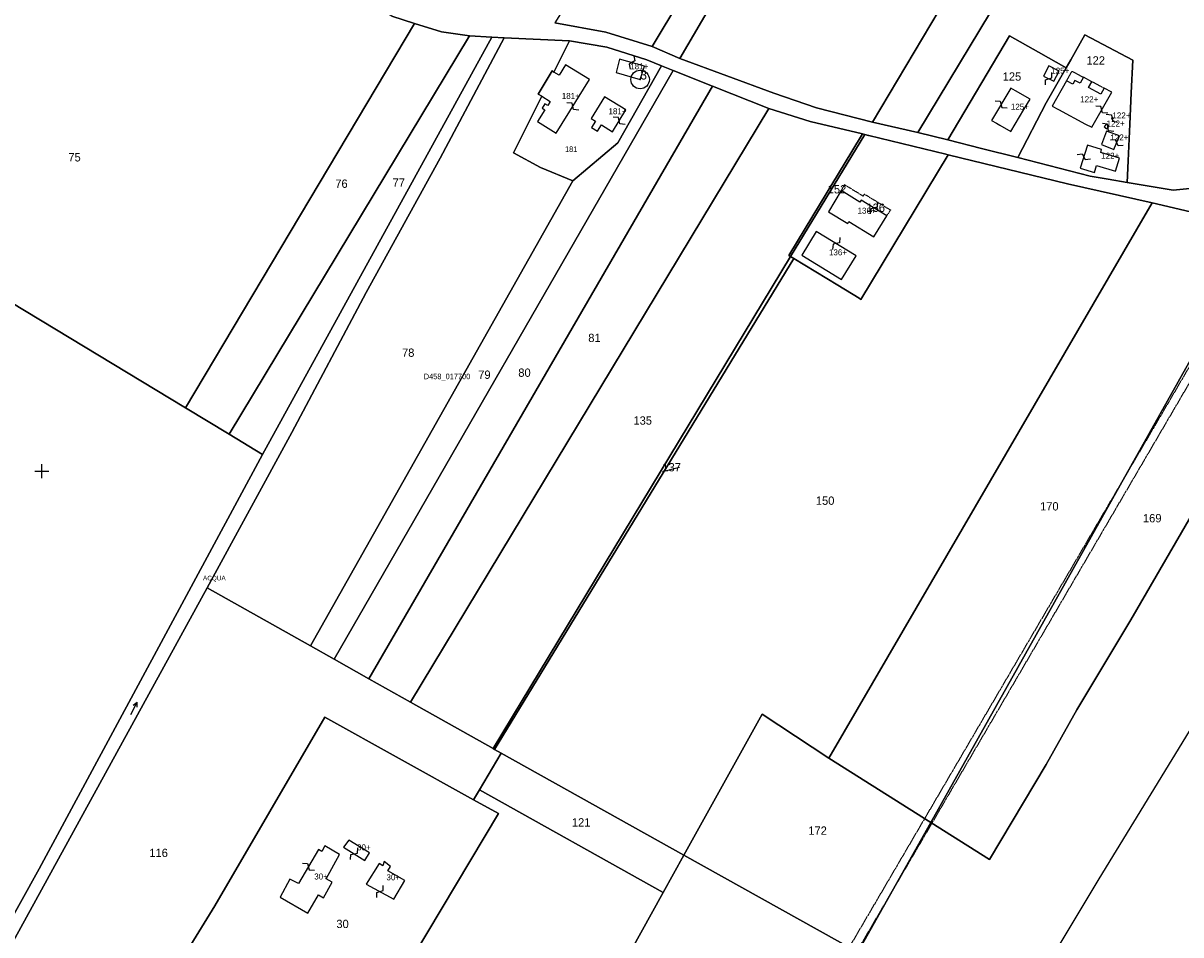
# Model space of a CAD drawing. Header units: metres. Extents: x 12961 to 15043, y -29600 to -28331.
# Tile 4 of 9: x 13792 to 14294, y -29201 to -28806. Entities that reach past the tile are written whole.
import ezdxf

# ---------------------------------------------------------------- set-up
doc = ezdxf.new("R2010")
doc.units = ezdxf.units.M
for name, pattern in [('CONTINUA', [0]), ('FRECCETTA', [1, -1]), ('TRATTEGGIATA2', [0.3, 0.15, -0.15]), ('TRATTEGGIATA5', [0.3, 0.15, -0.15])]:
    doc.linetypes.add(name, pattern=pattern)
for name, color, linetype in [('ACQUE', 4, 'CONTINUA'), ('CONFINE', 3, 'CONTINUA'), ('FABBRICATI', 1, 'CONTINUA'), ('FIDUCIALI', 5, 'CONTINUA'), ('LINEEVARIE', 6, 'CONTINUA'), ('PARTICELLE', 7, 'CONTINUA'), ('SIMBOLI', 6, 'CONTINUA'), ('STRADE', 8, 'CONTINUA')]:
    doc.layers.add(name, color=color, linetype=linetype)

# ---------------------------------------------------------------- blocks, each defined once
blk = doc.blocks.new('20', base_point=(5, 5))
at = {"layer": 'SIMBOLI'}
blk.add_circle((5, 5), 4, dxfattribs=at)
blk.add_point((5, 5), dxfattribs=at)
blk = doc.blocks.new('9', base_point=(5, 5))
at = {"layer": 'SIMBOLI'}
for p, q in [((2, 5), (4, 6)), ((4, 6), (6, 4)), ((6, 4), (8, 5))]:
    blk.add_line(p, q, dxfattribs=at)
blk = doc.blocks.new('1', base_point=(5, 5))
at = {"layer": 'SIMBOLI'}
for p, q in [((5, 2), (5, 8)), ((2, 5), (8, 5))]:
    blk.add_line(p, q, dxfattribs=at)
blk = doc.blocks.new('6', base_point=(8, 5))
at = {"layer": 'SIMBOLI'}
for p in [(6, 6), (2, 5), (6, 4)]:
    blk.add_line(p, (8, 5), dxfattribs=at)

msp = doc.modelspace()

# ---------------------------------------------------------------- linework, layer by layer
at = {"layer": 'ACQUE'}
msp.add_lwpolyline([(13742.531, -29280.482), (13746.086, -29282.493), (13752.739, -29264.684), (13788.545, -29202.017), (13871.805, -29050.424), (13908.49, -28983.082), (13940.66, -28922.473), (13972.749, -28864.35), (14000.5, -28812.142), (13995.129, -28811.861), (13895.805, -28992.603), (13799.021, -29172.059), (13759.11, -29243.749), (13746.145, -29264.941), (13742.531, -29280.482)], close=True, dxfattribs=at)
at = {"layer": 'CONFINE'}
msp.add_lwpolyline([(13241.861, -29015.554), (13731.285, -29289.962), (13737.877, -29295.587), (13738.832, -29294.412), (13741.329, -29295.66), (13740.736, -29297.642), (13776.972, -29316.461), (13830.084, -29344.978), (13837.18, -29350.142), (14075.369, -29483.926), (14082.026, -29473.07), (14082.269, -29472.63), (14165.898, -29321.216), (14170.326, -29322.751), (14217.678, -29243.985), (14258.253, -29176.492), (14359.015, -29011.67)], dxfattribs=at)
at = {"layer": 'FABBRICATI'}
for points in [[(14015.181, -28836.543), (14016.748, -28837.492), (14020.418, -28839.713), (14019.321, -28841.485), (14018.094, -28840.726), (14016.913, -28842.634), (14018.14, -28843.393), (14014.934, -28848.436), (14023, -28853.442), (14037.388, -28830.251), (14027.044, -28823.837), (14024.258, -28828.333), (14022.004, -28826.977), (14021.248, -28826.521), (14015.181, -28836.543)], [(14061.311, -28824.369), (14050.481, -28821.367), (14048.956, -28827.161), (14059.372, -28830.215), (14061.311, -28824.369)], [(14234.12, -28828.747), (14238.604, -28830.994), (14240.855, -28826.6), (14236.372, -28824.353), (14234.12, -28828.747)], [(14240.574, -28843.163), (14252.359, -28849.507), (14255.039, -28850.872), (14263.742, -28835.671), (14260.464, -28833.957), (14259.018, -28836.544), (14253.656, -28833.744), (14255.103, -28831.154), (14251.456, -28829.248), (14250.023, -28831.81), (14247.735, -28830.592), (14246.819, -28832.2), (14244.13, -28830.765), (14237.845, -28841.781), (14240.574, -28843.163)], [(14220.034, -28852.679), (14225.663, -28843.221), (14228.336, -28838.731), (14222.015, -28835.149), (14219.909, -28833.955), (14211.606, -28847.906), (14213.726, -28849.149), (14215.226, -28850.029), (14220.034, -28852.679)], [(14047.371, -28852.812), (14053.191, -28843.408), (14043.923, -28837.673), (14038.103, -28847.077), (14040.011, -28848.258), (14038.324, -28850.984), (14040.913, -28852.586), (14042.6, -28849.86), (14047.371, -28852.812)], [(14262.489, -28850.425), (14262.062, -28850.134), (14262.14, -28850.027), (14261.785, -28849.779), (14261.702, -28849.886), (14261.284, -28849.599), (14260.473, -28850.717), (14260.891, -28851.009), (14260.813, -28851.116), (14261.182, -28851.368), (14261.265, -28851.261), (14261.683, -28851.558), (14262.489, -28850.425)], [(14263.919, -28846.691), (14263.576, -28847.166), (14264.044, -28847.487), (14264.387, -28847.012), (14263.919, -28846.691)], [(14264.636, -28860.575), (14267.124, -28854.672), (14261.424, -28852.64), (14259.189, -28858.439), (14264.636, -28860.575)], [(14250.001, -28868.652), (14256.245, -28870.431), (14257.052, -28867.517), (14265.265, -28869.949), (14267.007, -28864.314), (14258.897, -28861.872), (14259.295, -28860.525), (14253.157, -28858.666), (14250.001, -28868.652)], [(14154.581, -28883.3), (14146.507, -28878.343), (14140.918, -28887.466), (14149.329, -28892.613), (14149.836, -28891.74), (14160.627, -28898.348), (14166.207, -28889.227), (14155.103, -28882.446), (14154.581, -28883.3)], [(14146.639, -28916.775), (14152.912, -28906.534), (14135.693, -28896), (14129.425, -28906.246), (14146.639, -28916.775)], [(13940.084, -29168.517), (13942.087, -29165.255), (13933.212, -29159.75), (13930.851, -29162.711), (13940.084, -29168.517)], [(13915.421, -29191.319), (13919.961, -29183.375), (13922.131, -29184.615), (13925.976, -29177.886), (13923.395, -29176.411), (13929.104, -29165.908), (13922.795, -29162.167), (13921.474, -29164.588), (13920.007, -29163.781), (13911.296, -29178.541), (13907.525, -29176.544), (13903.379, -29184.438), (13915.421, -29191.319)], [(13950.068, -29173.049), (13951.219, -29171.113), (13948.41, -29168.955), (13947.817, -29170.837), (13946.286, -29169.784), (13940.627, -29178.705), (13952.707, -29185.198), (13957.358, -29177.147), (13950.068, -29173.049)]]:
    msp.add_lwpolyline(points, close=True, dxfattribs=at)
at = {"layer": 'LINEEVARIE', "linetype": 'TRATTEGGIATA5'}
for points in [[(14244.13, -28830.765), (14246.481, -28826.646), (14251.456, -28829.248)], [(14255.103, -28831.154), (14260.464, -28833.957)], [(14146.507, -28878.343), (14147.949, -28875.768), (14156.031, -28880.71), (14156.547, -28879.865), (14167.841, -28886.756), (14166.207, -28889.227)]]:
    msp.add_lwpolyline(points, dxfattribs=at)
at = {"layer": 'LINEEVARIE', "linetype": 'TRATTEGGIATA2'}
for points in [[(14351.269, -28862.548), (14041.657, -29390.9)], [(14044.974, -29393.104), (14354.629, -28863.788)]]:
    msp.add_lwpolyline(points, dxfattribs=at)
at = {"layer": 'PARTICELLE', "color": 2, "linetype": 'FRECCETTA'}
msp.add_line((14068.983, -28999.965), (14076.399, -28998.086), dxfattribs=at)
at = {"layer": 'PARTICELLE'}
for points in [[(14076.578, -28821.081), (14166.982, -28666.647), (14157.091, -28661.167), (14089.385, -28774.447), (14064.575, -28815.957), (14076.578, -28821.081)], [(14160.059, -28848.76), (14243.107, -28709.041), (14166.982, -28666.647), (14076.578, -28821.081), (14117.279, -28836.131), (14135.803, -28842.469), (14160.059, -28848.76)], [(14179.682, -28853.111), (14260.678, -28718.827), (14243.107, -28709.041), (14160.059, -28848.76), (14179.682, -28853.111)], [(14270.435, -28874.797), (14290.307, -28878.213), (14297.507, -28877.494), (14301.026, -28873.611), (14317.306, -28842.392), (14343.053, -28796.492), (14358.029, -28773.042), (14260.678, -28718.827), (14179.682, -28853.111), (14192.625, -28856.374), (14219.458, -28811.289), (14231.949, -28818.369), (14243.933, -28825.161), (14245.906, -28821.698), (14252.093, -28810.838), (14272.769, -28821.845), (14272.146, -28835.983), (14271.545, -28849.615), (14270.846, -28865.465), (14270.435, -28874.797)], [(13862.458, -28972.455), (13961.609, -28805.905), (13951.733, -28802.76), (13897.768, -28769.382), (13883.839, -28760.268), (13873.494, -28754.978), (13849.726, -28748.396), (13820.098, -28799.05), (13767.849, -28770.647), (13792.491, -28731.027), (13789.099, -28729.407), (13630.989, -28971.265), (13668.777, -29000.271), (13736.611, -28896.418), (13862.458, -28972.455)], [(14022.378, -28805.634), (14044.547, -28809.703), (14064.575, -28815.957), (14089.385, -28774.447), (14056.303, -28751.629), (14022.378, -28805.634)], [(13961.609, -28805.905), (13862.458, -28972.455), (13881.344, -28983.866), (13985.447, -28811.356), (13973.305, -28809.631), (13961.609, -28805.905)], [(14270.435, -28874.797), (14270.846, -28865.465), (14271.545, -28849.615), (14272.146, -28835.983), (14272.769, -28821.845), (14252.093, -28810.838), (14245.906, -28821.698), (14243.933, -28825.161), (14235.296, -28840.321), (14222.985, -28864.062), (14254.279, -28872.019), (14262.195, -28873.38), (14270.435, -28874.797)], [(13916.48, -29075.545), (14030.221, -28874.17), (14016.167, -28868.302), (14004.494, -28862.009), (14016.748, -28837.492), (14015.181, -28836.543), (14021.248, -28826.521), (14022.004, -28826.977), (14024.601, -28821.781), (14028.748, -28813.484), (14000.5, -28812.142), (13972.749, -28864.35), (13940.66, -28922.473), (13908.49, -28983.082), (13871.805, -29050.424), (13916.48, -29075.545)], [(13985.447, -28811.356), (13881.344, -28983.866), (13895.805, -28992.603), (13995.129, -28811.861), (13985.447, -28811.356)], [(14016.748, -28837.492), (14004.494, -28862.009), (14016.167, -28868.302), (14030.221, -28874.17), (14049.702, -28857.618), (14068.586, -28824.227), (14062.205, -28821.676), (14045.008, -28816.24), (14028.748, -28813.484), (14024.601, -28821.781), (14022.004, -28826.977), (14021.248, -28826.521), (14015.181, -28836.543), (14016.748, -28837.492)], [(14235.296, -28840.321), (14243.933, -28825.161), (14231.949, -28818.369), (14219.458, -28811.289), (14192.625, -28856.374), (14207.263, -28860.065), (14222.985, -28864.062), (14235.296, -28840.321)], [(13926.754, -29081.321), (14073.657, -28826.254), (14068.586, -28824.227), (14049.702, -28857.618), (14030.221, -28874.17), (13916.48, -29075.545), (13926.754, -29081.321)], [(13926.754, -29081.321), (13941.767, -29089.763), (14090.778, -28833.098), (14073.657, -28826.254), (13926.754, -29081.321)], [(13941.767, -29089.763), (13959.847, -29099.929), (14115.154, -28842.842), (14090.778, -28833.098), (13941.767, -29089.763)], [(13995.645, -29120.058), (14124.557, -28906.843), (14123.804, -28906.385), (14134.147, -28889.309), (14151.037, -28861.426), (14155.724, -28853.81), (14133.011, -28848.425), (14115.154, -28842.842), (13959.847, -29099.929), (13995.645, -29120.058)], [(14156.749, -28854.053), (14156.508, -28853.996), (14155.724, -28853.81), (14151.037, -28861.426), (14134.147, -28889.309), (14123.804, -28906.385), (14124.557, -28906.843), (14156.749, -28854.053)], [(14154.232, -28924.919), (14155.006, -28925.445), (14192.783, -28862.835), (14191.854, -28862.608), (14158.432, -28854.452), (14158.249, -28854.409), (14156.749, -28854.053), (14124.557, -28906.843), (14125.967, -28907.701), (14145.033, -28919.299), (14154.232, -28924.919)], [(14141.08, -29124.185), (14281.16, -28883.597), (14244.464, -28875.447), (14192.783, -28862.835), (14155.006, -28925.445), (14154.232, -28924.919), (14145.033, -28919.299), (14125.967, -28907.701), (13996.279, -29120.415), (13999.164, -29122.037), (14078.347, -29166.226), (14112.177, -29105.132), (14141.08, -29124.185)], [(14217.678, -29243.985), (14258.253, -29176.492), (14359.015, -29011.67), (14406.037, -29034.05), (14459.549, -29057.975), (14536.615, -28930.72), (14558.915, -28893.899), (14513.541, -28868.462), (14499.177, -28898.194), (14490.587, -28908.559), (14483.379, -28914.399), (14476.867, -28918.357), (14399.54, -28876.399), (14383.926, -28871.372), (14271.926, -29064.263), (14248.556, -29103.298), (14235.257, -29126.937), (14210.789, -29168.06), (14185.307, -29152.022), (14153.757, -29208.185), (14158.394, -29210.784), (14217.678, -29243.985)], [(14271.926, -29064.263), (14383.926, -28871.372), (14372.174, -28867.944), (14369.626, -28872.403), (14346.515, -28912.84), (14302.134, -28887.15), (14301.455, -28888.415), (14300.258, -28888.131), (14325.598, -28902.292), (14185.307, -29152.022), (14210.789, -29168.06), (14235.257, -29126.937), (14248.556, -29103.298), (14271.926, -29064.263)], [(14141.08, -29124.185), (14185.307, -29152.022), (14325.598, -28902.292), (14300.258, -28888.131), (14281.16, -28883.597), (14141.08, -29124.185)], [(13996.279, -29120.415), (14125.967, -28907.701), (14124.557, -28906.843), (13995.645, -29120.058), (13996.279, -29120.415)], [(13875.034, -29188.214), (13922.696, -29106.359), (13987.236, -29142.201), (13989.791, -29137.882), (13999.164, -29122.037), (13996.279, -29120.415), (13995.645, -29120.058), (13959.847, -29099.929), (13941.767, -29089.763), (13926.754, -29081.321), (13916.48, -29075.545), (13871.805, -29050.424), (13788.545, -29202.017), (13752.739, -29264.684), (13746.086, -29282.493), (13799.285, -29312.581), (13862.455, -29208.866), (13875.034, -29188.214)], [(13936.781, -29250.604), (13998.028, -29148.194), (13987.236, -29142.201), (13922.696, -29106.359), (13875.034, -29188.214), (13862.455, -29208.866), (13862.881, -29209.085), (13892.813, -29225.902), (13837.605, -29318.281), (13852.444, -29326.539), (13907.58, -29234.198), (13936.781, -29250.604)], [(14112.177, -29105.132), (14078.347, -29166.226), (14153.757, -29208.185), (14185.307, -29152.022), (14141.08, -29124.185), (14112.177, -29105.132)], [(13999.164, -29122.037), (13989.791, -29137.882), (14069.383, -29182.414), (14078.347, -29166.226), (13999.164, -29122.037)], [(13949.875, -29398.147), (13991.129, -29323.676), (14069.383, -29182.414), (13989.791, -29137.882), (13987.236, -29142.201), (13998.028, -29148.194), (13936.781, -29250.604), (13907.58, -29234.198), (13852.444, -29326.539), (13845.2, -29338.67), (13949.875, -29398.147)], [(14170.326, -29322.751), (14217.678, -29243.985), (14158.394, -29210.784), (14153.757, -29208.185), (14078.347, -29166.226), (14069.383, -29182.414), (13991.129, -29323.676), (14019.286, -29339.665), (14065.405, -29365.782), (14036.585, -29418.13), (14024.497, -29439.956), (14082.269, -29472.63), (14165.898, -29321.216), (14170.326, -29322.751)]]:
    msp.add_lwpolyline(points, close=True, dxfattribs=at)
msp.add_lwpolyline([(13759.11, -29243.749), (13799.021, -29172.059), (13895.805, -28992.603), (13881.344, -28983.866), (13862.458, -28972.455), (13736.611, -28896.418)], dxfattribs=at)
at = {"layer": 'STRADE'}
for points in [[(13951.733, -28802.76), (13961.609, -28805.905), (13973.305, -28809.631), (13985.447, -28811.356), (13995.129, -28811.861), (14000.5, -28812.142), (14028.748, -28813.484), (14045.008, -28816.24), (14062.205, -28821.676), (14068.586, -28824.227), (14073.657, -28826.254), (14090.778, -28833.098), (14115.154, -28842.842), (14133.011, -28848.425), (14155.724, -28853.81), (14156.508, -28853.996), (14156.749, -28854.053), (14158.249, -28854.409), (14158.432, -28854.452), (14191.854, -28862.608), (14192.783, -28862.835), (14244.464, -28875.447), (14281.16, -28883.597), (14300.258, -28888.131)], [(14297.507, -28877.494), (14290.307, -28878.213), (14270.435, -28874.797), (14262.195, -28873.38), (14254.279, -28872.019), (14222.985, -28864.062), (14207.263, -28860.065), (14192.625, -28856.374), (14179.682, -28853.111), (14160.059, -28848.76), (14135.803, -28842.469), (14117.279, -28836.131), (14076.578, -28821.081), (14064.575, -28815.957), (14044.547, -28809.703), (14022.378, -28805.634)]]:
    msp.add_lwpolyline(points, dxfattribs=at)

# ---------------------------------------------------------------- block references
at = {"layer": 'FIDUCIALI'}
msp.add_blockref('20', (14059.372, -28830.215), dxfattribs=at)
at = {"layer": 'SIMBOLI'}
for name, p, rotation in [('9', (14055.896, -28822.868), 254.527), ('9', (14236.362, -28829.87), 63.374), ('9', (14030.194, -28841.846), 148.178), ('9', (14215.757, -28840.931), 329.246), ('9', (14259.39, -28843.271), 150.241), ('9', (14050.281, -28848.11), 148.235), ('9', (14263.748, -28846.929), 324.203), ('9', (14262.086, -28850.992), 144.568), ('9', (14265.88, -28857.624), 157.174), ('9', (14251.579, -28863.659), 342.482), ('9', (14160.655, -28885.836), 238.597), ('9', (14144.303, -28901.267), 238.54), ('6', (13841.475, -29099.859), 63.202), ('9', (13935.468, -29165.614), 57.816), ('9', (13915.651, -29171.161), 329.475), ('9', (13946.667, -29181.951), 61.769)]:
    msp.add_blockref(name, p, dxfattribs=dict(at, rotation=rotation))
msp.add_blockref('1', (13800.175, -28999.868), dxfattribs=at)

# ---------------------------------------------------------------- texts
at = {"layer": 'ACQUE', "color": 7}
msp.add_text('ACQUA', height=2, dxfattribs=at).set_placement((13869.973, -29047.177))
at = {"layer": 'CONFINE', "color": 7}
msp.add_text('D458_017700', height=2.4, dxfattribs=at).set_placement((13965.616, -28960.037))
at = {"layer": 'FABBRICATI', "color": 7}
for s, p in [('181+', (14055.078, -28825.791)), ('125+', (14237.488, -28827.674)), ('181+', (14025.414, -28838.64)), ('125+', (14219.972, -28843.317)), ('122+', (14250.028, -28840.06)), ('181+', (14045.647, -28845.243)), ('122+', (14263.981, -28847.089)), ('122+', (14261.477, -28850.579)), ('122+', (14263.102, -28856.608)), ('122+', (14259.116, -28864.549)), ('136+', (14153.559, -28888.346)), ('136+', (14141.164, -28906.388)), ('30+', (13936.696, -29164.134)), ('30+', (13918.167, -29176.743)), ('30+', (13949.446, -29177.077))]:
    msp.add_text(s, height=2.6, dxfattribs=at).set_placement(p)
at = {"layer": 'FIDUCIALI'}
msp.add_text('3', height=4, dxfattribs=at).set_placement((14059.372, -28830.215))
at = {"layer": 'PARTICELLE', "color": 7}
for s, height, p in [('122', 3.6, (14252.735, -28823.747)), ('125', 3.6, (14216.447, -28830.725)), ('181', 2.4, (14026.812, -28861.601)), ('75', 3.6, (13811.634, -28865.712)), ('76', 3.6, (13927.29, -28877.148)), ('77', 3.6, (13952.099, -28876.69)), ('152', 3.6, (14140.631, -28879.547)), ('136', 3.6, (14157.42, -28887.563)), ('81', 3.6, (14036.895, -28943.941)), ('78', 3.6, (13956.203, -28950.342)), ('79', 3.6, (13989.216, -28959.882)), ('80', 3.6, (14006.576, -28958.998)), ('135', 3.6, (14056.469, -28979.73)), ('137', 3.6, (14068.983, -28999.965)), ('150', 3.6, (14135.499, -29014.435)), ('170', 3.6, (14232.636, -29016.903)), ('169', 3.6, (14277.223, -29022.047)), ('121', 3.6, (14029.792, -29153.798)), ('172', 3.6, (14132.237, -29157.364)), ('116', 3.6, (13846.725, -29167.012)), ('30', 3.6, (13927.755, -29197.775))]:
    msp.add_text(s, height=height, dxfattribs=at).set_placement(p)

doc.saveas('drawing.dxf')
